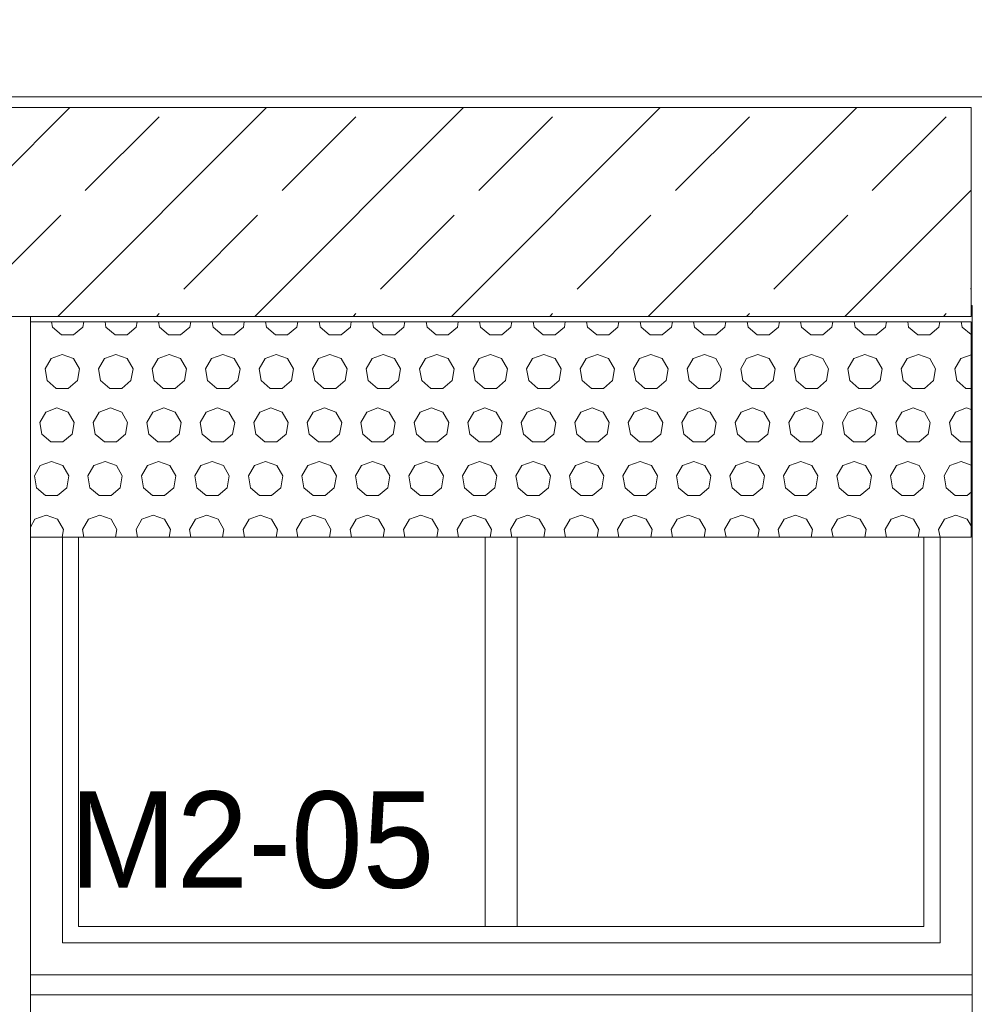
# Model space of a CAD drawing. Header units: millimetres. Extents: x 52659 to 1698020, y -10054 to 104697.
# Tile 209 of 256: x 203523 to 205307, y 13123 to 14962. Entities that reach past the tile are written whole.
import ezdxf

# ---------------------------------------------------------------- set-up
doc = ezdxf.new("R2010")
doc.units = ezdxf.units.MM
doc.header["$MEASUREMENT"] = 0
for name, color, linetype in [('02-04 BRISES SOLEILS CLAIRES', 7, 'Continuous'), ('02-04 CASSETTES CLAIRES', 7, 'Continuous'), ('02-04 Mur.Construction', 7, 'Continuous'), ('05-02 Cotation 200ème 100ème.Cotations', 7, 'Continuous'), ('06-05 Etiquette.Texte', 7, 'Continuous'), ('Fenêtres ARCHICAD', 7, 'Continuous')]:
    doc.layers.add(name, color=color, linetype=linetype)
doc.styles.add('STYLE_GENERE_3', font='ARIALN.TTF')
doc.dimstyles.new('STYLE_GENERE__1', dxfattribs={"dimtxt": 200, "dimasz": 95, "dimexe": 0.18, "dimexo": 100, "dimgap": 0, "dimtad": 0, "dimlfac": 0.001, "dimzin": 0, "dimdsep": 46, "dimtxsty": 'STYLE_GENERE_3', "dimblk": 'ARROWHEAD_6', "dimblk1": 'ARROWHEAD_6', "dimblk2": 'ARROWHEAD_6', "dimcen": 0.09, "dimclrd": 7, "dimclre": 7, "dimclrt": 7, "dimazin": 0, "dimtfac": 1, "dimtdec": 4, "dimtmove": 2, "dimatfit": 3, "dimfxl": 1, "dimtolj": 1, "dimtzin": 0, "dimarcsym": 0})
doc.dimstyles.new('STYLE_GENERE__2', dxfattribs={"dimtxt": 200, "dimasz": 95, "dimexe": 0.18, "dimexo": 100, "dimgap": 0, "dimtad": 0, "dimlfac": 0.001, "dimzin": 0, "dimdsep": 46, "dimtxsty": 'STYLE_GENERE_3', "dimblk": 'ARROWHEAD_6', "dimblk1": 'ARROWHEAD_6', "dimblk2": 'ARROWHEAD_6', "dimcen": 0.09, "dimclrd": 7, "dimclre": 7, "dimclrt": 7, "dimazin": 0, "dimtfac": 1, "dimtdec": 4, "dimtmove": 0, "dimatfit": 3, "dimfxl": 1, "dimtolj": 1, "dimtzin": 0, "dimarcsym": 0})

# ---------------------------------------------------------------- blocks, each defined once
blk = doc.blocks.new('Élément de coupe_206_1', base_point=(131932.7, 5158.1))
at = {"layer": '02-04 Mur.Construction', "color": 7, "linetype": 'Continuous', "lineweight": 9}
for p, q in [((205302.7, 14428.1), (205302.7, 13146)), ((203542.7, 13146), (203542.7, 14408.1))]:
    blk.add_line(p, q, dxfattribs=at)
blk = doc.blocks.new('Élément de coupe_210_1', base_point=(131932.7, 5158.1))
at = {"layer": 'Fenêtres ARCHICAD', "color": 7, "linetype": 'Continuous', "lineweight": 9}
blk.add_line((205300.8, 14428.1), (205302.7, 14428.1), dxfattribs=at)
at = {"layer": 'Fenêtres ARCHICAD', "color": 7, "linetype": 'Continuous', "lineweight": 5}
for p, q in [((203602.7, 13995.5), (203602.7, 13238.1)), ((203632.7, 13268.1), (203632.7, 13995.5)), ((204392.7, 13995.5), (204392.7, 13268.1)), ((204452.7, 13268.1), (204452.7, 13995.5)), ((205212.7, 13995.5), (205212.7, 13268.1)), ((205242.7, 13238.1), (205242.7, 13995.5)), ((204407.7, 13268.1), (203632.7, 13268.1)), ((204437.7, 13268.1), (204407.7, 13268.1)), ((205212.7, 13268.1), (204437.7, 13268.1)), ((203602.7, 13238.1), (205242.7, 13238.1)), ((203542.7, 13178.1), (205302.7, 13178.1)), ((203542.7, 13140.9), (203542.7, 13146)), ((203542.7, 13090.8), (203542.7, 13140.9)), ((205302.7, 13140.9), (203542.7, 13140.9)), ((205302.7, 13140.9), (205302.7, 13146)), ((205302.7, 13090.8), (205302.7, 13140.9)), ((205302.7, 13090.8), (203542.7, 13090.8))]:
    blk.add_line(p, q, dxfattribs=at)
blk = doc.blocks.new('Élément de coupe_236_1', base_point=(131932.7, 5158.1))
at = {"layer": '02-04 Mur.Construction', "color": 7, "linetype": 'Continuous', "lineweight": 9}
blk.add_line((220582.7, 14818.1), (134892.7, 14818.1), dxfattribs=at)
blk = doc.blocks.new('*X370', base_point=(131932.7, 5158.1))
at = {"layer": '02-04 BRISES SOLEILS CLAIRES', "color": 7, "linetype": 'Continuous', "lineweight": 5}
for p, q in [((203582.2, 14398.1), (203584, 14388)), ((203584, 14388), (203601.1, 14373.6)), ((203623.5, 14373.6), (203640.7, 14388)), ((203640.7, 14388), (203642.4, 14398.1)), ((203682.2, 14398.1), (203684, 14388)), ((203684, 14388), (203701.1, 14373.6)), ((203723.5, 14373.6), (203740.7, 14388)), ((203740.7, 14388), (203742.4, 14398.1)), ((203782.2, 14398.1), (203784, 14388)), ((203784, 14388), (203801.1, 14373.6)), ((203823.5, 14373.6), (203840.7, 14388)), ((203840.7, 14388), (203842.4, 14398.1)), ((203882.2, 14398.1), (203884, 14388)), ((203884, 14388), (203901.1, 14373.6)), ((203923.5, 14373.6), (203940.7, 14388)), ((203940.7, 14388), (203942.4, 14398.1)), ((203982.2, 14398.1), (203984, 14388)), ((203984, 14388), (204001.1, 14373.6)), ((204023.5, 14373.6), (204040.7, 14388)), ((204040.7, 14388), (204042.4, 14398.1)), ((204082.2, 14398.1), (204084, 14388)), ((204084, 14388), (204101.1, 14373.6)), ((204123.5, 14373.6), (204140.7, 14388)), ((204140.7, 14388), (204142.4, 14398.1)), ((204182.2, 14398.1), (204184, 14388)), ((204184, 14388), (204201.1, 14373.6)), ((204223.5, 14373.6), (204240.7, 14388)), ((204240.7, 14388), (204242.4, 14398.1)), ((204282.2, 14398.1), (204284, 14388)), ((204284, 14388), (204301.1, 14373.6)), ((204323.5, 14373.6), (204340.7, 14388)), ((204340.7, 14388), (204342.4, 14398.1)), ((204382.2, 14398.1), (204384, 14388)), ((204384, 14388), (204401.1, 14373.6)), ((204423.5, 14373.6), (204440.7, 14388)), ((204440.7, 14388), (204442.4, 14398.1)), ((204482.2, 14398.1), (204484, 14388)), ((204484, 14388), (204501.1, 14373.6)), ((204523.5, 14373.6), (204540.7, 14388)), ((204540.7, 14388), (204542.4, 14398.1)), ((204582.2, 14398.1), (204584, 14388)), ((204584, 14388), (204601.1, 14373.6)), ((204623.5, 14373.6), (204640.7, 14388)), ((204640.7, 14388), (204642.4, 14398.1)), ((204682.2, 14398.1), (204684, 14388)), ((204684, 14388), (204701.1, 14373.6)), ((204723.5, 14373.6), (204740.7, 14388)), ((204740.7, 14388), (204742.4, 14398.1)), ((204782.2, 14398.1), (204784, 14388)), ((204784, 14388), (204801.1, 14373.6)), ((204823.5, 14373.6), (204840.7, 14388)), ((204840.7, 14388), (204842.4, 14398.1)), ((204882.2, 14398.1), (204884, 14388)), ((204884, 14388), (204901.1, 14373.6)), ((204923.5, 14373.6), (204940.7, 14388)), ((204940.7, 14388), (204942.4, 14398.1)), ((204982.2, 14398.1), (204984, 14388)), ((204984, 14388), (205001.1, 14373.6)), ((205023.5, 14373.6), (205040.7, 14388)), ((205040.7, 14388), (205042.4, 14398.1)), ((205082.2, 14398.1), (205084, 14388)), ((205084, 14388), (205101.1, 14373.6)), ((205123.5, 14373.6), (205140.7, 14388)), ((205140.7, 14388), (205142.4, 14398.1)), ((205182.2, 14398.1), (205184, 14388)), ((205184, 14388), (205201.1, 14373.6)), ((205223.5, 14373.6), (205240.7, 14388)), ((205240.7, 14388), (205242.4, 14398.1)), ((205282.2, 14398.1), (205284, 14388)), ((205284, 14388), (205300.8, 14373.9)), ((203601.1, 14373.6), (203623.5, 14373.6)), ((203701.1, 14373.6), (203723.5, 14373.6)), ((203801.1, 14373.6), (203823.5, 14373.6)), ((203901.1, 14373.6), (203923.5, 14373.6)), ((204001.1, 14373.6), (204023.5, 14373.6)), ((204101.1, 14373.6), (204123.5, 14373.6)), ((204201.1, 14373.6), (204223.5, 14373.6)), ((204301.1, 14373.6), (204323.5, 14373.6)), ((204401.1, 14373.6), (204423.5, 14373.6)), ((204501.1, 14373.6), (204523.5, 14373.6)), ((204601.1, 14373.6), (204623.5, 14373.6)), ((204701.1, 14373.6), (204723.5, 14373.6)), ((204801.1, 14373.6), (204823.5, 14373.6)), ((204901.1, 14373.6), (204923.5, 14373.6)), ((205001.1, 14373.6), (205023.5, 14373.6)), ((205101.1, 14373.6), (205123.5, 14373.6)), ((205201.1, 14373.6), (205223.5, 14373.6)), ((203581.3, 14329.4), (203570.1, 14310)), ((203602.3, 14337), (203581.3, 14329.4)), ((203623.4, 14329.4), (203602.3, 14337)), ((203634.5, 14310), (203623.4, 14329.4)), ((203681.3, 14329.4), (203670.1, 14310)), ((203702.3, 14337), (203681.3, 14329.4)), ((203723.4, 14329.4), (203702.3, 14337)), ((203734.5, 14310), (203723.4, 14329.4)), ((203781.3, 14329.4), (203770.1, 14310)), ((203802.3, 14337), (203781.3, 14329.4)), ((203823.4, 14329.4), (203802.3, 14337)), ((203834.5, 14310), (203823.4, 14329.4)), ((203881.3, 14329.4), (203870.1, 14310)), ((203902.3, 14337), (203881.3, 14329.4)), ((203923.4, 14329.4), (203902.3, 14337)), ((203934.5, 14310), (203923.4, 14329.4)), ((203981.3, 14329.4), (203970.1, 14310)), ((204002.3, 14337), (203981.3, 14329.4)), ((204023.4, 14329.4), (204002.3, 14337)), ((204034.5, 14310), (204023.4, 14329.4)), ((204081.3, 14329.4), (204070.1, 14310)), ((204102.3, 14337), (204081.3, 14329.4)), ((204123.4, 14329.4), (204102.3, 14337)), ((204134.5, 14310), (204123.4, 14329.4)), ((204181.3, 14329.4), (204170.1, 14310)), ((204202.3, 14337), (204181.3, 14329.4)), ((204223.4, 14329.4), (204202.3, 14337)), ((204234.5, 14310), (204223.4, 14329.4)), ((204281.3, 14329.4), (204270.1, 14310)), ((204302.3, 14337), (204281.3, 14329.4)), ((204323.4, 14329.4), (204302.3, 14337)), ((204334.5, 14310), (204323.4, 14329.4)), ((204381.3, 14329.4), (204370.1, 14310)), ((204402.3, 14337), (204381.3, 14329.4)), ((204423.4, 14329.4), (204402.3, 14337)), ((204434.5, 14310), (204423.4, 14329.4)), ((204481.3, 14329.4), (204470.1, 14310)), ((204502.3, 14337), (204481.3, 14329.4)), ((204523.4, 14329.4), (204502.3, 14337)), ((204534.5, 14310), (204523.4, 14329.4)), ((204581.3, 14329.4), (204570.1, 14310)), ((204602.3, 14337), (204581.3, 14329.4)), ((204623.4, 14329.4), (204602.3, 14337)), ((204634.5, 14310), (204623.4, 14329.4)), ((204681.3, 14329.4), (204670.1, 14310)), ((204702.3, 14337), (204681.3, 14329.4)), ((204723.4, 14329.4), (204702.3, 14337)), ((204734.5, 14310), (204723.4, 14329.4)), ((204781.3, 14329.4), (204770.1, 14310)), ((204802.3, 14337), (204781.3, 14329.4)), ((204823.4, 14329.4), (204802.3, 14337)), ((204834.5, 14310), (204823.4, 14329.4)), ((204881.3, 14329.4), (204870.1, 14310)), ((204902.3, 14337), (204881.3, 14329.4)), ((204923.4, 14329.4), (204902.3, 14337)), ((204934.5, 14310), (204923.4, 14329.4)), ((204981.3, 14329.4), (204970.1, 14310)), ((205002.3, 14337), (204981.3, 14329.4)), ((205023.4, 14329.4), (205002.3, 14337)), ((205034.5, 14310), (205023.4, 14329.4)), ((205081.3, 14329.4), (205070.1, 14310)), ((205102.3, 14337), (205081.3, 14329.4)), ((205123.4, 14329.4), (205102.3, 14337)), ((205134.5, 14310), (205123.4, 14329.4)), ((205181.3, 14329.4), (205170.1, 14310)), ((205202.3, 14337), (205181.3, 14329.4)), ((205223.4, 14329.4), (205202.3, 14337)), ((205234.5, 14310), (205223.4, 14329.4)), ((205281.3, 14329.4), (205270.1, 14310)), ((205300.8, 14336.5), (205281.3, 14329.4)), ((203570.1, 14310), (203574, 14288)), ((203630.7, 14288), (203634.5, 14310)), ((203670.1, 14310), (203674, 14288)), ((203730.7, 14288), (203734.5, 14310)), ((203770.1, 14310), (203774, 14288)), ((203830.7, 14288), (203834.5, 14310)), ((203870.1, 14310), (203874, 14288)), ((203930.7, 14288), (203934.5, 14310)), ((203970.1, 14310), (203974, 14288)), ((204030.7, 14288), (204034.5, 14310)), ((204070.1, 14310), (204074, 14288)), ((204130.7, 14288), (204134.5, 14310)), ((204170.1, 14310), (204174, 14288)), ((204230.7, 14288), (204234.5, 14310)), ((204270.1, 14310), (204274, 14288)), ((204330.7, 14288), (204334.5, 14310)), ((204370.1, 14310), (204374, 14288)), ((204430.7, 14288), (204434.5, 14310)), ((204470.1, 14310), (204474, 14288)), ((204530.7, 14288), (204534.5, 14310)), ((204570.1, 14310), (204574, 14288)), ((204630.7, 14288), (204634.5, 14310)), ((204670.1, 14310), (204674, 14288)), ((204730.7, 14288), (204734.5, 14310)), ((204770.1, 14310), (204774, 14288)), ((204830.7, 14288), (204834.5, 14310)), ((204870.1, 14310), (204874, 14288)), ((204930.7, 14288), (204934.5, 14310)), ((204970.1, 14310), (204974, 14288)), ((205030.7, 14288), (205034.5, 14310)), ((205070.1, 14310), (205074, 14288)), ((205130.7, 14288), (205134.5, 14310)), ((205170.1, 14310), (205174, 14288)), ((205230.7, 14288), (205234.5, 14310)), ((205270.1, 14310), (205274, 14288)), ((203574, 14288), (203591.1, 14273.6)), ((203591.1, 14273.6), (203613.5, 14273.6)), ((203613.5, 14273.6), (203630.7, 14288)), ((203674, 14288), (203691.1, 14273.6)), ((203691.1, 14273.6), (203713.5, 14273.6)), ((203713.5, 14273.6), (203730.7, 14288)), ((203774, 14288), (203791.1, 14273.6)), ((203791.1, 14273.6), (203813.5, 14273.6)), ((203813.5, 14273.6), (203830.7, 14288)), ((203874, 14288), (203891.1, 14273.6)), ((203891.1, 14273.6), (203913.5, 14273.6)), ((203913.5, 14273.6), (203930.7, 14288)), ((203974, 14288), (203991.1, 14273.6)), ((203991.1, 14273.6), (204013.5, 14273.6)), ((204013.5, 14273.6), (204030.7, 14288)), ((204074, 14288), (204091.1, 14273.6)), ((204091.1, 14273.6), (204113.5, 14273.6)), ((204113.5, 14273.6), (204130.7, 14288)), ((204174, 14288), (204191.1, 14273.6)), ((204191.1, 14273.6), (204213.5, 14273.6)), ((204213.5, 14273.6), (204230.7, 14288)), ((204274, 14288), (204291.1, 14273.6)), ((204291.1, 14273.6), (204313.5, 14273.6)), ((204313.5, 14273.6), (204330.7, 14288)), ((204374, 14288), (204391.1, 14273.6)), ((204391.1, 14273.6), (204413.5, 14273.6)), ((204413.5, 14273.6), (204430.7, 14288)), ((204474, 14288), (204491.1, 14273.6)), ((204491.1, 14273.6), (204513.5, 14273.6)), ((204513.5, 14273.6), (204530.7, 14288)), ((204574, 14288), (204591.1, 14273.6)), ((204591.1, 14273.6), (204613.5, 14273.6)), ((204613.5, 14273.6), (204630.7, 14288)), ((204674, 14288), (204691.1, 14273.6)), ((204691.1, 14273.6), (204713.5, 14273.6)), ((204713.5, 14273.6), (204730.7, 14288)), ((204774, 14288), (204791.1, 14273.6)), ((204791.1, 14273.6), (204813.5, 14273.6)), ((204813.5, 14273.6), (204830.7, 14288)), ((204874, 14288), (204891.1, 14273.6)), ((204891.1, 14273.6), (204913.5, 14273.6)), ((204913.5, 14273.6), (204930.7, 14288)), ((204974, 14288), (204991.1, 14273.6)), ((204991.1, 14273.6), (205013.5, 14273.6)), ((205013.5, 14273.6), (205030.7, 14288)), ((205074, 14288), (205091.1, 14273.6)), ((205091.1, 14273.6), (205113.5, 14273.6)), ((205113.5, 14273.6), (205130.7, 14288)), ((205174, 14288), (205191.1, 14273.6)), ((205191.1, 14273.6), (205213.5, 14273.6)), ((205213.5, 14273.6), (205230.7, 14288)), ((205274, 14288), (205291.1, 14273.6)), ((205291.1, 14273.6), (205300.8, 14273.6)), ((203592.3, 14237), (203571.3, 14229.4)), ((203613.4, 14229.4), (203592.3, 14237)), ((203692.3, 14237), (203671.3, 14229.4)), ((203713.4, 14229.4), (203692.3, 14237)), ((203792.3, 14237), (203771.3, 14229.4)), ((203813.4, 14229.4), (203792.3, 14237)), ((203892.3, 14237), (203871.3, 14229.4)), ((203913.4, 14229.4), (203892.3, 14237)), ((203992.3, 14237), (203971.3, 14229.4)), ((204013.4, 14229.4), (203992.3, 14237)), ((204092.3, 14237), (204071.3, 14229.4)), ((204113.4, 14229.4), (204092.3, 14237)), ((204192.3, 14237), (204171.3, 14229.4)), ((204213.4, 14229.4), (204192.3, 14237)), ((204292.3, 14237), (204271.3, 14229.4)), ((204313.4, 14229.4), (204292.3, 14237)), ((204392.3, 14237), (204371.3, 14229.4)), ((204413.4, 14229.4), (204392.3, 14237)), ((204492.3, 14237), (204471.3, 14229.4)), ((204513.4, 14229.4), (204492.3, 14237)), ((204592.3, 14237), (204571.3, 14229.4)), ((204613.4, 14229.4), (204592.3, 14237)), ((204692.3, 14237), (204671.3, 14229.4)), ((204713.4, 14229.4), (204692.3, 14237)), ((204792.3, 14237), (204771.3, 14229.4)), ((204813.4, 14229.4), (204792.3, 14237)), ((204892.3, 14237), (204871.3, 14229.4)), ((204913.4, 14229.4), (204892.3, 14237)), ((204992.3, 14237), (204971.3, 14229.4)), ((205013.4, 14229.4), (204992.3, 14237)), ((205092.3, 14237), (205071.3, 14229.4)), ((205113.4, 14229.4), (205092.3, 14237)), ((205192.3, 14237), (205171.3, 14229.4)), ((205213.4, 14229.4), (205192.3, 14237)), ((205292.3, 14237), (205271.3, 14229.4)), ((205300.8, 14234), (205292.3, 14237)), ((203571.3, 14229.4), (203560.1, 14210)), ((203624.5, 14210), (203613.4, 14229.4)), ((203671.3, 14229.4), (203660.1, 14210)), ((203724.5, 14210), (203713.4, 14229.4)), ((203771.3, 14229.4), (203760.1, 14210)), ((203824.5, 14210), (203813.4, 14229.4)), ((203871.3, 14229.4), (203860.1, 14210)), ((203924.5, 14210), (203913.4, 14229.4)), ((203971.3, 14229.4), (203960.1, 14210)), ((204024.5, 14210), (204013.4, 14229.4)), ((204071.3, 14229.4), (204060.1, 14210)), ((204124.5, 14210), (204113.4, 14229.4)), ((204171.3, 14229.4), (204160.1, 14210)), ((204224.5, 14210), (204213.4, 14229.4)), ((204271.3, 14229.4), (204260.1, 14210)), ((204324.5, 14210), (204313.4, 14229.4)), ((204371.3, 14229.4), (204360.1, 14210)), ((204424.5, 14210), (204413.4, 14229.4)), ((204471.3, 14229.4), (204460.1, 14210)), ((204524.5, 14210), (204513.4, 14229.4)), ((204571.3, 14229.4), (204560.1, 14210)), ((204624.5, 14210), (204613.4, 14229.4)), ((204671.3, 14229.4), (204660.1, 14210)), ((204724.5, 14210), (204713.4, 14229.4)), ((204771.3, 14229.4), (204760.1, 14210)), ((204824.5, 14210), (204813.4, 14229.4)), ((204871.3, 14229.4), (204860.1, 14210)), ((204924.5, 14210), (204913.4, 14229.4)), ((204971.3, 14229.4), (204960.1, 14210)), ((205024.5, 14210), (205013.4, 14229.4)), ((205071.3, 14229.4), (205060.1, 14210)), ((205124.5, 14210), (205113.4, 14229.4)), ((205171.3, 14229.4), (205160.1, 14210)), ((205224.5, 14210), (205213.4, 14229.4)), ((205271.3, 14229.4), (205260.1, 14210)), ((203560.1, 14210), (203564, 14188)), ((203620.7, 14188), (203624.5, 14210)), ((203660.1, 14210), (203664, 14188)), ((203720.7, 14188), (203724.5, 14210)), ((203760.1, 14210), (203764, 14188)), ((203820.7, 14188), (203824.5, 14210)), ((203860.1, 14210), (203864, 14188)), ((203920.7, 14188), (203924.5, 14210)), ((203960.1, 14210), (203964, 14188)), ((204020.7, 14188), (204024.5, 14210)), ((204060.1, 14210), (204064, 14188)), ((204120.7, 14188), (204124.5, 14210)), ((204160.1, 14210), (204164, 14188)), ((204220.7, 14188), (204224.5, 14210)), ((204260.1, 14210), (204264, 14188)), ((204320.7, 14188), (204324.5, 14210)), ((204360.1, 14210), (204364, 14188)), ((204420.7, 14188), (204424.5, 14210)), ((204460.1, 14210), (204464, 14188)), ((204520.7, 14188), (204524.5, 14210)), ((204560.1, 14210), (204564, 14188)), ((204620.7, 14188), (204624.5, 14210)), ((204660.1, 14210), (204664, 14188)), ((204720.7, 14188), (204724.5, 14210)), ((204760.1, 14210), (204764, 14188)), ((204820.7, 14188), (204824.5, 14210)), ((204860.1, 14210), (204864, 14188)), ((204920.7, 14188), (204924.5, 14210)), ((204960.1, 14210), (204964, 14188)), ((205020.7, 14188), (205024.5, 14210)), ((205060.1, 14210), (205064, 14188)), ((205120.7, 14188), (205124.5, 14210)), ((205160.1, 14210), (205164, 14188)), ((205220.7, 14188), (205224.5, 14210)), ((205260.1, 14210), (205264, 14188)), ((203564, 14188), (203581.1, 14173.6)), ((203603.5, 14173.6), (203620.7, 14188)), ((203664, 14188), (203681.1, 14173.6)), ((203703.5, 14173.6), (203720.7, 14188)), ((203764, 14188), (203781.1, 14173.6)), ((203803.5, 14173.6), (203820.7, 14188)), ((203864, 14188), (203881.1, 14173.6)), ((203903.5, 14173.6), (203920.7, 14188)), ((203964, 14188), (203981.1, 14173.6)), ((204003.5, 14173.6), (204020.7, 14188)), ((204064, 14188), (204081.1, 14173.6)), ((204103.5, 14173.6), (204120.7, 14188)), ((204164, 14188), (204181.1, 14173.6)), ((204203.5, 14173.6), (204220.7, 14188)), ((204264, 14188), (204281.1, 14173.6)), ((204303.5, 14173.6), (204320.7, 14188)), ((204364, 14188), (204381.1, 14173.6)), ((204403.5, 14173.6), (204420.7, 14188)), ((204464, 14188), (204481.1, 14173.6)), ((204503.5, 14173.6), (204520.7, 14188)), ((204564, 14188), (204581.1, 14173.6)), ((204603.5, 14173.6), (204620.7, 14188)), ((204664, 14188), (204681.1, 14173.6)), ((204703.5, 14173.6), (204720.7, 14188)), ((204764, 14188), (204781.1, 14173.6)), ((204803.5, 14173.6), (204820.7, 14188)), ((204864, 14188), (204881.1, 14173.6)), ((204903.5, 14173.6), (204920.7, 14188)), ((204964, 14188), (204981.1, 14173.6)), ((205003.5, 14173.6), (205020.7, 14188)), ((205064, 14188), (205081.1, 14173.6)), ((205103.5, 14173.6), (205120.7, 14188)), ((205164, 14188), (205181.1, 14173.6)), ((205203.5, 14173.6), (205220.7, 14188)), ((205264, 14188), (205281.1, 14173.6)), ((203581.1, 14173.6), (203603.5, 14173.6)), ((203681.1, 14173.6), (203703.5, 14173.6)), ((203781.1, 14173.6), (203803.5, 14173.6)), ((203881.1, 14173.6), (203903.5, 14173.6)), ((203981.1, 14173.6), (204003.5, 14173.6)), ((204081.1, 14173.6), (204103.5, 14173.6)), ((204181.1, 14173.6), (204203.5, 14173.6)), ((204281.1, 14173.6), (204303.5, 14173.6)), ((204381.1, 14173.6), (204403.5, 14173.6)), ((204481.1, 14173.6), (204503.5, 14173.6)), ((204581.1, 14173.6), (204603.5, 14173.6)), ((204681.1, 14173.6), (204703.5, 14173.6)), ((204781.1, 14173.6), (204803.5, 14173.6)), ((204881.1, 14173.6), (204903.5, 14173.6)), ((204981.1, 14173.6), (205003.5, 14173.6)), ((205081.1, 14173.6), (205103.5, 14173.6)), ((205181.1, 14173.6), (205203.5, 14173.6)), ((205281.1, 14173.6), (205300.8, 14173.6)), ((203561.3, 14129.4), (203550.1, 14110)), ((203582.3, 14137), (203561.3, 14129.4)), ((203603.4, 14129.4), (203582.3, 14137)), ((203614.5, 14110), (203603.4, 14129.4)), ((203661.3, 14129.4), (203650.1, 14110)), ((203682.3, 14137), (203661.3, 14129.4)), ((203703.4, 14129.4), (203682.3, 14137)), ((203714.5, 14110), (203703.4, 14129.4)), ((203761.3, 14129.4), (203750.1, 14110)), ((203782.3, 14137), (203761.3, 14129.4)), ((203803.4, 14129.4), (203782.3, 14137)), ((203814.5, 14110), (203803.4, 14129.4)), ((203861.3, 14129.4), (203850.1, 14110)), ((203882.3, 14137), (203861.3, 14129.4)), ((203903.4, 14129.4), (203882.3, 14137)), ((203914.5, 14110), (203903.4, 14129.4)), ((203961.3, 14129.4), (203950.1, 14110)), ((203982.3, 14137), (203961.3, 14129.4)), ((204003.4, 14129.4), (203982.3, 14137)), ((204014.5, 14110), (204003.4, 14129.4)), ((204061.3, 14129.4), (204050.1, 14110)), ((204082.3, 14137), (204061.3, 14129.4)), ((204103.4, 14129.4), (204082.3, 14137)), ((204114.5, 14110), (204103.4, 14129.4)), ((204161.3, 14129.4), (204150.1, 14110)), ((204182.3, 14137), (204161.3, 14129.4)), ((204203.4, 14129.4), (204182.3, 14137)), ((204214.5, 14110), (204203.4, 14129.4)), ((204261.3, 14129.4), (204250.1, 14110)), ((204282.3, 14137), (204261.3, 14129.4)), ((204303.4, 14129.4), (204282.3, 14137)), ((204314.5, 14110), (204303.4, 14129.4)), ((204361.3, 14129.4), (204350.1, 14110)), ((204382.3, 14137), (204361.3, 14129.4)), ((204403.4, 14129.4), (204382.3, 14137)), ((204414.5, 14110), (204403.4, 14129.4)), ((204461.3, 14129.4), (204450.1, 14110)), ((204482.3, 14137), (204461.3, 14129.4)), ((204503.4, 14129.4), (204482.3, 14137)), ((204514.5, 14110), (204503.4, 14129.4)), ((204561.3, 14129.4), (204550.1, 14110)), ((204582.3, 14137), (204561.3, 14129.4)), ((204603.4, 14129.4), (204582.3, 14137)), ((204614.5, 14110), (204603.4, 14129.4)), ((204661.3, 14129.4), (204650.1, 14110)), ((204682.3, 14137), (204661.3, 14129.4)), ((204703.4, 14129.4), (204682.3, 14137)), ((204714.5, 14110), (204703.4, 14129.4)), ((204761.3, 14129.4), (204750.1, 14110)), ((204782.3, 14137), (204761.3, 14129.4)), ((204803.4, 14129.4), (204782.3, 14137)), ((204814.5, 14110), (204803.4, 14129.4)), ((204861.3, 14129.4), (204850.1, 14110)), ((204882.3, 14137), (204861.3, 14129.4)), ((204903.4, 14129.4), (204882.3, 14137)), ((204914.5, 14110), (204903.4, 14129.4)), ((204961.3, 14129.4), (204950.1, 14110)), ((204982.3, 14137), (204961.3, 14129.4)), ((205003.4, 14129.4), (204982.3, 14137)), ((205014.5, 14110), (205003.4, 14129.4)), ((205061.3, 14129.4), (205050.1, 14110)), ((205082.3, 14137), (205061.3, 14129.4)), ((205103.4, 14129.4), (205082.3, 14137)), ((205114.5, 14110), (205103.4, 14129.4)), ((205161.3, 14129.4), (205150.1, 14110)), ((205182.3, 14137), (205161.3, 14129.4)), ((205203.4, 14129.4), (205182.3, 14137)), ((205214.5, 14110), (205203.4, 14129.4)), ((205261.3, 14129.4), (205250.1, 14110)), ((205282.3, 14137), (205261.3, 14129.4)), ((205300.8, 14130.3), (205282.3, 14137)), ((203550.1, 14110), (203554, 14088)), ((203610.7, 14088), (203614.5, 14110)), ((203650.1, 14110), (203654, 14088)), ((203710.7, 14088), (203714.5, 14110)), ((203750.1, 14110), (203754, 14088)), ((203810.7, 14088), (203814.5, 14110)), ((203850.1, 14110), (203854, 14088)), ((203910.7, 14088), (203914.5, 14110)), ((203950.1, 14110), (203954, 14088)), ((204010.7, 14088), (204014.5, 14110)), ((204050.1, 14110), (204054, 14088)), ((204110.7, 14088), (204114.5, 14110)), ((204150.1, 14110), (204154, 14088)), ((204210.7, 14088), (204214.5, 14110)), ((204250.1, 14110), (204254, 14088)), ((204310.7, 14088), (204314.5, 14110)), ((204350.1, 14110), (204354, 14088)), ((204410.7, 14088), (204414.5, 14110)), ((204450.1, 14110), (204454, 14088)), ((204510.7, 14088), (204514.5, 14110)), ((204550.1, 14110), (204554, 14088)), ((204610.7, 14088), (204614.5, 14110)), ((204650.1, 14110), (204654, 14088)), ((204710.7, 14088), (204714.5, 14110)), ((204750.1, 14110), (204754, 14088)), ((204810.7, 14088), (204814.5, 14110)), ((204850.1, 14110), (204854, 14088)), ((204910.7, 14088), (204914.5, 14110)), ((204950.1, 14110), (204954, 14088)), ((205010.7, 14088), (205014.5, 14110)), ((205050.1, 14110), (205054, 14088)), ((205110.7, 14088), (205114.5, 14110)), ((205150.1, 14110), (205154, 14088)), ((205210.7, 14088), (205214.5, 14110)), ((205250.1, 14110), (205254, 14088)), ((203554, 14088), (203571.1, 14073.6)), ((203571.1, 14073.6), (203593.5, 14073.6)), ((203593.5, 14073.6), (203610.7, 14088)), ((203654, 14088), (203671.1, 14073.6)), ((203671.1, 14073.6), (203693.5, 14073.6)), ((203693.5, 14073.6), (203710.7, 14088)), ((203754, 14088), (203771.1, 14073.6)), ((203771.1, 14073.6), (203793.5, 14073.6)), ((203793.5, 14073.6), (203810.7, 14088)), ((203854, 14088), (203871.1, 14073.6)), ((203871.1, 14073.6), (203893.5, 14073.6)), ((203893.5, 14073.6), (203910.7, 14088)), ((203954, 14088), (203971.1, 14073.6)), ((203971.1, 14073.6), (203993.5, 14073.6)), ((203993.5, 14073.6), (204010.7, 14088)), ((204054, 14088), (204071.1, 14073.6)), ((204071.1, 14073.6), (204093.5, 14073.6)), ((204093.5, 14073.6), (204110.7, 14088)), ((204154, 14088), (204171.1, 14073.6)), ((204171.1, 14073.6), (204193.5, 14073.6)), ((204193.5, 14073.6), (204210.7, 14088)), ((204254, 14088), (204271.1, 14073.6)), ((204271.1, 14073.6), (204293.5, 14073.6)), ((204293.5, 14073.6), (204310.7, 14088)), ((204354, 14088), (204371.1, 14073.6)), ((204371.1, 14073.6), (204393.5, 14073.6)), ((204393.5, 14073.6), (204410.7, 14088)), ((204454, 14088), (204471.1, 14073.6)), ((204471.1, 14073.6), (204493.5, 14073.6)), ((204493.5, 14073.6), (204510.7, 14088)), ((204554, 14088), (204571.1, 14073.6)), ((204571.1, 14073.6), (204593.5, 14073.6)), ((204593.5, 14073.6), (204610.7, 14088)), ((204654, 14088), (204671.1, 14073.6)), ((204671.1, 14073.6), (204693.5, 14073.6)), ((204693.5, 14073.6), (204710.7, 14088)), ((204754, 14088), (204771.1, 14073.6)), ((204771.1, 14073.6), (204793.5, 14073.6)), ((204793.5, 14073.6), (204810.7, 14088)), ((204854, 14088), (204871.1, 14073.6)), ((204871.1, 14073.6), (204893.5, 14073.6)), ((204893.5, 14073.6), (204910.7, 14088)), ((204954, 14088), (204971.1, 14073.6)), ((204971.1, 14073.6), (204993.5, 14073.6)), ((204993.5, 14073.6), (205010.7, 14088)), ((205054, 14088), (205071.1, 14073.6)), ((205071.1, 14073.6), (205093.5, 14073.6)), ((205093.5, 14073.6), (205110.7, 14088)), ((205154, 14088), (205171.1, 14073.6)), ((205171.1, 14073.6), (205193.5, 14073.6)), ((205193.5, 14073.6), (205210.7, 14088)), ((205254, 14088), (205271.1, 14073.6)), ((205271.1, 14073.6), (205293.5, 14073.6)), ((205293.5, 14073.6), (205300.8, 14079.7)), ((203572.3, 14037), (203551.3, 14029.4)), ((203593.4, 14029.4), (203572.3, 14037)), ((203672.3, 14037), (203651.3, 14029.4)), ((203693.4, 14029.4), (203672.3, 14037)), ((203772.3, 14037), (203751.3, 14029.4)), ((203793.4, 14029.4), (203772.3, 14037)), ((203872.3, 14037), (203851.3, 14029.4)), ((203893.4, 14029.4), (203872.3, 14037)), ((203972.3, 14037), (203951.3, 14029.4)), ((203993.4, 14029.4), (203972.3, 14037)), ((204072.3, 14037), (204051.3, 14029.4)), ((204093.4, 14029.4), (204072.3, 14037)), ((204172.3, 14037), (204151.3, 14029.4)), ((204193.4, 14029.4), (204172.3, 14037)), ((204272.3, 14037), (204251.3, 14029.4)), ((204293.4, 14029.4), (204272.3, 14037)), ((204372.3, 14037), (204351.3, 14029.4)), ((204393.4, 14029.4), (204372.3, 14037)), ((204472.3, 14037), (204451.3, 14029.4)), ((204493.4, 14029.4), (204472.3, 14037)), ((204572.3, 14037), (204551.3, 14029.4)), ((204593.4, 14029.4), (204572.3, 14037)), ((204672.3, 14037), (204651.3, 14029.4)), ((204693.4, 14029.4), (204672.3, 14037)), ((204772.3, 14037), (204751.3, 14029.4)), ((204793.4, 14029.4), (204772.3, 14037)), ((204872.3, 14037), (204851.3, 14029.4)), ((204893.4, 14029.4), (204872.3, 14037)), ((204972.3, 14037), (204951.3, 14029.4)), ((204993.4, 14029.4), (204972.3, 14037)), ((205072.3, 14037), (205051.3, 14029.4)), ((205093.4, 14029.4), (205072.3, 14037)), ((205172.3, 14037), (205151.3, 14029.4)), ((205193.4, 14029.4), (205172.3, 14037)), ((205272.3, 14037), (205251.3, 14029.4)), ((205293.4, 14029.4), (205272.3, 14037)), ((203551.3, 14029.4), (203542.7, 14014.4)), ((203604.5, 14010), (203593.4, 14029.4)), ((203651.3, 14029.4), (203640.1, 14010)), ((203704.5, 14010), (203693.4, 14029.4)), ((203751.3, 14029.4), (203740.1, 14010)), ((203804.5, 14010), (203793.4, 14029.4)), ((203851.3, 14029.4), (203840.1, 14010)), ((203904.5, 14010), (203893.4, 14029.4)), ((203951.3, 14029.4), (203940.1, 14010)), ((204004.5, 14010), (203993.4, 14029.4)), ((204051.3, 14029.4), (204040.1, 14010)), ((204104.5, 14010), (204093.4, 14029.4)), ((204151.3, 14029.4), (204140.1, 14010)), ((204204.5, 14010), (204193.4, 14029.4)), ((204251.3, 14029.4), (204240.1, 14010)), ((204304.5, 14010), (204293.4, 14029.4)), ((204351.3, 14029.4), (204340.1, 14010)), ((204404.5, 14010), (204393.4, 14029.4)), ((204451.3, 14029.4), (204440.1, 14010)), ((204504.5, 14010), (204493.4, 14029.4)), ((204551.3, 14029.4), (204540.1, 14010)), ((204604.5, 14010), (204593.4, 14029.4)), ((204651.3, 14029.4), (204640.1, 14010)), ((204704.5, 14010), (204693.4, 14029.4)), ((204751.3, 14029.4), (204740.1, 14010)), ((204804.5, 14010), (204793.4, 14029.4)), ((204851.3, 14029.4), (204840.1, 14010)), ((204904.5, 14010), (204893.4, 14029.4)), ((204951.3, 14029.4), (204940.1, 14010)), ((205004.5, 14010), (204993.4, 14029.4)), ((205051.3, 14029.4), (205040.1, 14010)), ((205104.5, 14010), (205093.4, 14029.4)), ((205151.3, 14029.4), (205140.1, 14010)), ((205204.5, 14010), (205193.4, 14029.4)), ((205251.3, 14029.4), (205240.1, 14010)), ((205300.8, 14016.6), (205293.4, 14029.4)), ((203602, 13995.5), (203604.5, 14010)), ((203640.1, 14010), (203642.7, 13995.5)), ((203702, 13995.5), (203704.5, 14010)), ((203740.1, 14010), (203742.7, 13995.5)), ((203802, 13995.5), (203804.5, 14010)), ((203840.1, 14010), (203842.7, 13995.5)), ((203902, 13995.5), (203904.5, 14010)), ((203940.1, 14010), (203942.7, 13995.5)), ((204002, 13995.5), (204004.5, 14010)), ((204040.1, 14010), (204042.7, 13995.5)), ((204102, 13995.5), (204104.5, 14010)), ((204140.1, 14010), (204142.7, 13995.5)), ((204202, 13995.5), (204204.5, 14010)), ((204240.1, 14010), (204242.7, 13995.5)), ((204302, 13995.5), (204304.5, 14010)), ((204340.1, 14010), (204342.7, 13995.5)), ((204402, 13995.5), (204404.5, 14010)), ((204440.1, 14010), (204442.7, 13995.5)), ((204502, 13995.5), (204504.5, 14010)), ((204540.1, 14010), (204542.7, 13995.5)), ((204602, 13995.5), (204604.5, 14010)), ((204640.1, 14010), (204642.7, 13995.5)), ((204702, 13995.5), (204704.5, 14010)), ((204740.1, 14010), (204742.7, 13995.5)), ((204802, 13995.5), (204804.5, 14010)), ((204840.1, 14010), (204842.7, 13995.5)), ((204902, 13995.5), (204904.5, 14010)), ((204940.1, 14010), (204942.7, 13995.5)), ((205002, 13995.5), (205004.5, 14010)), ((205040.1, 14010), (205042.7, 13995.5)), ((205102, 13995.5), (205104.5, 14010)), ((205140.1, 14010), (205142.7, 13995.5)), ((205202, 13995.5), (205204.5, 14010)), ((205240.1, 14010), (205242.7, 13995.5)), ((203542.7, 13995.6), (203542.7, 13995.5))]:
    blk.add_line(p, q, dxfattribs=at)
blk = doc.blocks.new('Élément de coupe_334_1', base_point=(131932.7, 5158.1))
at = {"layer": '02-04 BRISES SOLEILS CLAIRES', "color": 7, "linetype": 'Continuous', "lineweight": 9}
for p, q in [((205300.8, 14398.1), (203542.7, 14398.1)), ((205300.8, 13995.5), (205300.8, 14398.1)), ((203542.7, 13995.5), (205300.8, 13995.5))]:
    blk.add_line(p, q, dxfattribs=at)
at = {"layer": '02-04 BRISES SOLEILS CLAIRES', "lineweight": 0}
blk.add_blockref('*X370', (131932.7, 5158.1), dxfattribs=at)
blk = doc.blocks.new('Élément de coupe_471_1', base_point=(131932.7, 5158.1))
at = {"layer": '02-04 CASSETTES CLAIRES', "color": 7, "linetype": 'Continuous', "lineweight": 9}
for p, q in [((205300.8, 14798), (202310.8, 14798)), ((203226.6, 14408.1), (203616.5, 14798)), ((203594.3, 14408.1), (203984.2, 14798)), ((203962, 14408.1), (204351.9, 14798)), ((204329.6, 14408.1), (204719.6, 14798)), ((204697.3, 14408.1), (205087.3, 14798)), ((205300.8, 14408.1), (205300.8, 14798)), ((203645.3, 14643), (203783.2, 14780.9)), ((204013, 14643), (204150.9, 14780.9)), ((204380.7, 14643), (204518.6, 14780.9)), ((204748.4, 14643), (204886.3, 14780.9)), ((205116.1, 14643), (205254, 14780.9)), ((205065, 14408.1), (205300.8, 14643.8)), ((203461.5, 14459.1), (203599.4, 14597)), ((203829.2, 14459.1), (203967, 14597)), ((204196.9, 14459.1), (204334.7, 14597)), ((204564.6, 14459.1), (204702.4, 14597)), ((204932.2, 14459.1), (205070.1, 14597)), ((205299.9, 14459.1), (205300.8, 14459.9)), ((202310.8, 14408.1), (205300.8, 14408.1)), ((203778.1, 14408.1), (203783.2, 14413.2)), ((204145.8, 14408.1), (204150.9, 14413.2)), ((204513.5, 14408.1), (204518.6, 14413.2)), ((204881.2, 14408.1), (204886.3, 14413.2)), ((205248.9, 14408.1), (205254, 14413.2))]:
    blk.add_line(p, q, dxfattribs=at)
blk = doc.blocks.new('*D728', base_point=(131932.7, 5158.1))
at = {"layer": '05-02 Cotation 200ème 100ème.Cotations', "color": 7, "linetype": 'Continuous', "lineweight": 25, "transparency": 16777216}
for p, q in [((187874.4, 13160.1), (187974.4, 13060.1)), ((187874.4, 11412.6), (187974.4, 11312.6))]:
    blk.add_line(p, q, dxfattribs=at)
at = {"layer": '05-02 Cotation 200ème 100ème.Cotations', "color": 7, "linetype": 'Continuous', "lineweight": 13, "transparency": 16777216}
for p, q in [((188018.2, 13110.1), (187830.7, 13110.1)), ((187924.4, 12485.2), (187924.4, 13110.1)), ((187924.4, 11362.6), (187924.4, 11987.5)), ((188018.2, 11362.6), (187830.7, 11362.6))]:
    blk.add_line(p, q, dxfattribs=at)
at = {"layer": '05-02 Cotation 200ème 100ème.Cotations', "color": 7, "lineweight": 9, "transparency": 16777216, "insert": (188024.4, 12012.3), "char_height": 200, "attachment_point": 7, "rotation": 90, "style": 'STYLE_GENERE_3'}
blk.add_mtext('\\A1;1,75', dxfattribs=at)
blk = doc.blocks.new('ARROWHEAD_6')
at = {"color": 0, "linetype": 'Continuous', "lineweight": 0}
for p, q in [((-0.5, -0.5), (0.5, 0.5)), ((0, 0), (-1, 0))]:
    blk.add_line(p, q, dxfattribs=at)
blk = doc.blocks.new('*D729', base_point=(131932.7, 5158.1))
at = {"layer": '05-02 Cotation 200ème 100ème.Cotations', "color": 7, "linetype": 'Continuous', "lineweight": 25, "transparency": 16777216}
for p, q in [((187874.4, 14458.1), (187974.4, 14358.1)), ((187874.4, 13160.1), (187974.4, 13060.1))]:
    blk.add_line(p, q, dxfattribs=at)
at = {"layer": '05-02 Cotation 200ème 100ème.Cotations', "color": 7, "linetype": 'Continuous', "lineweight": 13, "transparency": 16777216}
for p, q in [((188018.2, 14408.1), (187830.7, 14408.1)), ((187924.4, 14007.9), (187924.4, 14408.1)), ((187924.4, 13110.1), (187924.4, 13510.2)), ((188018.2, 13110.1), (187830.7, 13110.1))]:
    blk.add_line(p, q, dxfattribs=at)
at = {"layer": '05-02 Cotation 200ème 100ème.Cotations', "color": 7, "lineweight": 9, "transparency": 16777216, "char_height": 200, "attachment_point": 7, "rotation": 90, "style": 'STYLE_GENERE_3'}
for s, insert in [('\\A1;0,40', (187881.6, 14381.8)), ('\\A1;1,30', (188024.4, 13535.1))]:
    blk.add_mtext(s, dxfattribs=dict(at, insert=insert))
blk = doc.blocks.new('*D730', base_point=(131932.7, 5158.1))
at = {"layer": '05-02 Cotation 200ème 100ème.Cotations', "color": 7, "linetype": 'Continuous', "lineweight": 25, "transparency": 16777216}
for p, q in [((187874.4, 14853.5), (187974.4, 14753.5)), ((187874.4, 14458.1), (187974.4, 14358.1))]:
    blk.add_line(p, q, dxfattribs=at)
at = {"layer": '05-02 Cotation 200ème 100ème.Cotations', "color": 7, "linetype": 'Continuous', "lineweight": 13, "transparency": 16777216}
for p, q in [((188018.2, 14803.5), (187830.7, 14803.5)), ((187924.4, 14408.1), (187924.4, 14803.5)), ((188018.2, 14408.1), (187830.7, 14408.1))]:
    blk.add_line(p, q, dxfattribs=at)
blk = doc.blocks.new('*D731', base_point=(131932.7, 5158.1))
at = {"layer": '05-02 Cotation 200ème 100ème.Cotations', "color": 7, "linetype": 'Continuous', "lineweight": 13, "transparency": 16777216}
for p, q in [((187924.4, 15506.3), (187924.4, 15581.3)), ((188018.2, 15506.3), (187830.7, 15506.3)), ((187924.4, 15403.7), (187924.4, 15506.3)), ((187924.4, 14803.5), (187924.4, 14906)), ((188018.2, 14803.5), (187830.7, 14803.5))]:
    blk.add_line(p, q, dxfattribs=at)
at = {"layer": '05-02 Cotation 200ème 100ème.Cotations', "color": 7, "linetype": 'Continuous', "lineweight": 25, "transparency": 16777216}
for p, q in [((187974.4, 15456.3), (187874.4, 15556.3)), ((187874.4, 14853.5), (187974.4, 14753.5))]:
    blk.add_line(p, q, dxfattribs=at)
at = {"layer": '05-02 Cotation 200ème 100ème.Cotations', "color": 7, "lineweight": 9, "transparency": 16777216, "insert": (188024.4, 14930.9), "char_height": 200, "attachment_point": 7, "rotation": 90, "style": 'STYLE_GENERE_3'}
blk.add_mtext('\\A1;0,70', dxfattribs=at)
blk = doc.blocks.new('*D744', base_point=(131932.7, 5158.1))
at = {"layer": '05-02 Cotation 200ème 100ème.Cotations', "color": 7, "linetype": 'Continuous', "lineweight": 25, "transparency": 16777216}
for p, q in [((165280.7, 14458.1), (165380.7, 14358.1)), ((165280.7, 11412.6), (165380.7, 11312.6))]:
    blk.add_line(p, q, dxfattribs=at)
at = {"layer": '05-02 Cotation 200ème 100ème.Cotations', "color": 7, "linetype": 'Continuous', "lineweight": 13, "transparency": 16777216}
for p, q in [((165424.5, 14408.1), (165237, 14408.1)), ((165330.7, 13134.2), (165330.7, 14408.1)), ((165330.7, 11362.6), (165330.7, 12636.5)), ((165424.5, 11362.6), (165237, 11362.6))]:
    blk.add_line(p, q, dxfattribs=at)
at = {"layer": '05-02 Cotation 200ème 100ème.Cotations', "color": 7, "lineweight": 9, "transparency": 16777216, "char_height": 200, "attachment_point": 7, "rotation": 90, "style": 'STYLE_GENERE_3'}
for s, insert in [('\\A1;0,40', (165287.9, 14381.8)), ('\\A1;3,05', (165430.7, 12661.3))]:
    blk.add_mtext(s, dxfattribs=dict(at, insert=insert))
blk = doc.blocks.new('*D745', base_point=(131932.7, 5158.1))
at = {"layer": '05-02 Cotation 200ème 100ème.Cotations', "color": 7, "linetype": 'Continuous', "lineweight": 25, "transparency": 16777216}
for p, q in [((165280.7, 14853.5), (165380.7, 14753.5)), ((165280.7, 14458.1), (165380.7, 14358.1))]:
    blk.add_line(p, q, dxfattribs=at)
at = {"layer": '05-02 Cotation 200ème 100ème.Cotations', "color": 7, "linetype": 'Continuous', "lineweight": 13, "transparency": 16777216}
for p, q in [((165424.5, 14803.5), (165237, 14803.5)), ((165330.7, 14408.1), (165330.7, 14803.5)), ((165424.5, 14408.1), (165237, 14408.1))]:
    blk.add_line(p, q, dxfattribs=at)
blk = doc.blocks.new('*D746', base_point=(131932.7, 5158.1))
at = {"layer": '05-02 Cotation 200ème 100ème.Cotations', "color": 7, "linetype": 'Continuous', "lineweight": 13, "transparency": 16777216}
for p, q in [((165330.7, 15506.3), (165330.7, 15581.3)), ((165424.5, 15506.3), (165237, 15506.3)), ((165330.7, 15403.7), (165330.7, 15506.3)), ((165330.7, 14803.5), (165330.7, 14906)), ((165424.5, 14803.5), (165237, 14803.5))]:
    blk.add_line(p, q, dxfattribs=at)
at = {"layer": '05-02 Cotation 200ème 100ème.Cotations', "color": 7, "linetype": 'Continuous', "lineweight": 25, "transparency": 16777216}
for p, q in [((165380.7, 15456.3), (165280.7, 15556.3)), ((165280.7, 14853.5), (165380.7, 14753.5))]:
    blk.add_line(p, q, dxfattribs=at)
at = {"layer": '05-02 Cotation 200ème 100ème.Cotations', "color": 7, "lineweight": 9, "transparency": 16777216, "insert": (165430.7, 14930.9), "char_height": 200, "attachment_point": 7, "rotation": 90, "style": 'STYLE_GENERE_3'}
blk.add_mtext('\\A1;0,70', dxfattribs=at)
blk = doc.blocks.new('*D764', base_point=(131932.7, 5158.1))
at = {"layer": '05-02 Cotation 200ème 100ème.Cotations', "color": 7, "linetype": 'Continuous', "lineweight": 25, "transparency": 16777216}
for p, q in [((135853.9, 14458.1), (135953.9, 14358.1)), ((135853.9, 11412.6), (135953.9, 11312.6))]:
    blk.add_line(p, q, dxfattribs=at)
at = {"layer": '05-02 Cotation 200ème 100ème.Cotations', "color": 7, "linetype": 'Continuous', "lineweight": 13, "transparency": 16777216}
for p, q in [((135997.7, 14408.1), (135810.2, 14408.1)), ((135903.9, 13134.2), (135903.9, 14408.1)), ((135903.9, 11362.6), (135903.9, 12636.5)), ((135997.7, 11362.6), (135810.2, 11362.6))]:
    blk.add_line(p, q, dxfattribs=at)
at = {"layer": '05-02 Cotation 200ème 100ème.Cotations', "color": 7, "lineweight": 9, "transparency": 16777216, "char_height": 200, "attachment_point": 7, "rotation": 90, "style": 'STYLE_GENERE_3'}
for s, insert in [('\\A1;0,40', (135861, 14381.8)), ('\\A1;3,05', (136003.9, 12661.3))]:
    blk.add_mtext(s, dxfattribs=dict(at, insert=insert))
blk = doc.blocks.new('*D765', base_point=(131932.7, 5158.1))
at = {"layer": '05-02 Cotation 200ème 100ème.Cotations', "color": 7, "linetype": 'Continuous', "lineweight": 25, "transparency": 16777216}
for p, q in [((135853.9, 14853.5), (135953.9, 14753.5)), ((135853.9, 14458.1), (135953.9, 14358.1))]:
    blk.add_line(p, q, dxfattribs=at)
at = {"layer": '05-02 Cotation 200ème 100ème.Cotations', "color": 7, "linetype": 'Continuous', "lineweight": 13, "transparency": 16777216}
for p, q in [((135997.7, 14803.5), (135810.2, 14803.5)), ((135903.9, 14408.1), (135903.9, 14803.5)), ((135997.7, 14408.1), (135810.2, 14408.1))]:
    blk.add_line(p, q, dxfattribs=at)
blk = doc.blocks.new('*D766', base_point=(131932.7, 5158.1))
at = {"layer": '05-02 Cotation 200ème 100ème.Cotations', "color": 7, "linetype": 'Continuous', "lineweight": 13, "transparency": 16777216}
for p, q in [((135903.9, 15506.3), (135903.9, 15581.3)), ((135997.7, 15506.3), (135810.2, 15506.3)), ((135903.9, 15403.7), (135903.9, 15506.3)), ((135903.9, 14803.5), (135903.9, 14906)), ((135997.7, 14803.5), (135810.2, 14803.5))]:
    blk.add_line(p, q, dxfattribs=at)
at = {"layer": '05-02 Cotation 200ème 100ème.Cotations', "color": 7, "linetype": 'Continuous', "lineweight": 25, "transparency": 16777216}
for p, q in [((135953.9, 15456.3), (135853.9, 15556.3)), ((135853.9, 14853.5), (135953.9, 14753.5))]:
    blk.add_line(p, q, dxfattribs=at)
at = {"layer": '05-02 Cotation 200ème 100ème.Cotations', "color": 7, "lineweight": 9, "transparency": 16777216, "insert": (136003.9, 14930.9), "char_height": 200, "attachment_point": 7, "rotation": 90, "style": 'STYLE_GENERE_3'}
blk.add_mtext('\\A1;0,70', dxfattribs=at)
blk = doc.blocks.new('Étiquette_23_1', base_point=(204010.2, 13268.1))
at = {"layer": '06-05 Etiquette.Texte', "color": 7, "linetype": 'Continuous', "lineweight": 9}
blk.add_line((204010.2, 13268.1), (204010.2, 13269.1), dxfattribs=at)
at = {"layer": '06-05 Etiquette.Texte', "color": 7, "lineweight": 9, "insert": (203615.4, 13520.7), "char_height": 180, "attachment_point": 1}
blk.add_mtext('\\A1;\\pt0,1000;M2-05{\\H0.66x;\\S^  ;\\S^  ;} ', dxfattribs=at)

msp = doc.modelspace()

# ---------------------------------------------------------------- block references
at = {"layer": '02-04 BRISES SOLEILS CLAIRES', "lineweight": 0}
msp.add_blockref('Élément de coupe_334_1', (131932.668, 5158.072), dxfattribs=at)
at = {"layer": '02-04 CASSETTES CLAIRES', "lineweight": 0}
msp.add_blockref('Élément de coupe_471_1', (131932.668, 5158.072), dxfattribs=at)
at = {"layer": '02-04 Mur.Construction', "lineweight": 0}
for name in ['Élément de coupe_236_1', 'Élément de coupe_206_1']:
    msp.add_blockref(name, (131932.668, 5158.072), dxfattribs=at)
at = {"layer": '06-05 Etiquette.Texte', "color": 7, "linetype": 'Continuous', "lineweight": 9}
msp.add_blockref('Étiquette_23_1', (204010.168, 13268.072), dxfattribs=at)
at = {"layer": 'Fenêtres ARCHICAD', "lineweight": 0}
msp.add_blockref('Élément de coupe_210_1', (131932.668, 5158.072), dxfattribs=at)

# ---------------------------------------------------------------- dimensions: what is measured, and where the dimension line sits
at = {"layer": '05-02 Cotation 200ème 100ème.Cotations', "color": 7, "linetype": 'Continuous', "lineweight": 13}
for base, p1, p2, dimstyle, picture, middle in [((135903.901, 15506.259), (221102.731, 14803.461), (221102.731, 15506.259), 'STYLE_GENERE__2', '*D766', (135903.901, 15190.624)), ((165330.708, 15506.259), (221102.731, 14803.461), (221102.731, 15506.259), 'STYLE_GENERE__2', '*D746', (165330.708, 15190.624)), ((187924.443, 15506.259), (221102.731, 14803.461), (221102.731, 15506.259), 'STYLE_GENERE__2', '*D731', (187924.443, 15190.624)), ((135903.901, 14408.072), (220897.887, 11362.595), (220602.668, 14408.072), 'STYLE_GENERE__2', '*D764', (135903.901, 12921.098)), ((165330.708, 14408.072), (220897.887, 11362.595), (220602.668, 14408.072), 'STYLE_GENERE__2', '*D744', (165330.708, 12921.098)), ((187924.443, 14408.072), (187327.961, 13110.072), (220602.668, 14408.072), 'STYLE_GENERE__2', '*D729', (187924.443, 13794.836)), ((135903.901, 14803.461), (220602.668, 14408.072), (221102.731, 14803.461), 'STYLE_GENERE__1', '*D765', (135761.044, 14641.53)), ((165330.708, 14803.461), (220602.668, 14408.072), (221102.731, 14803.461), 'STYLE_GENERE__1', '*D745', (165187.851, 14641.53)), ((187924.443, 14803.461), (220602.668, 14408.072), (221102.731, 14803.461), 'STYLE_GENERE__1', '*D730', (187781.586, 14641.53)), ((187924.443, 13110.072), (220897.887, 11362.595), (187327.961, 13110.072), 'STYLE_GENERE__2', '*D728', (187924.443, 12272.098))]:
    dim = msp.add_linear_dim(base=base, p1=p1, p2=p2, angle=90, dimstyle=dimstyle, dxfattribs=at)
    dim.commit()
    dim.dimension.update_dxf_attribs({"geometry": picture, "text_midpoint": middle, "dimtype": 160, "text_rotation": 90})

doc.saveas('drawing.dxf')
